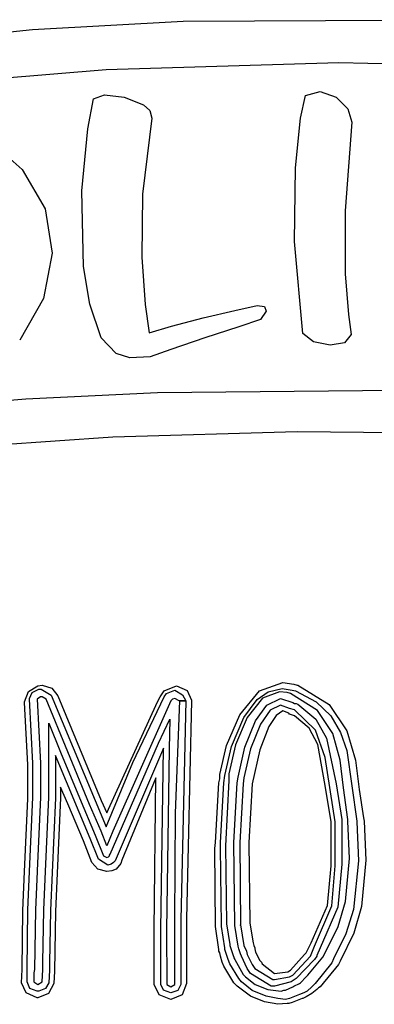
# Model space of a CAD drawing. Extents: x 48 to 160, y 6 to 137.
# Tile 12 of 14: x 92 to 104, y 104 to 137. Entities that reach past the tile are written whole.
import ezdxf

# ---------------------------------------------------------------- set-up
doc = ezdxf.new("R2010")
doc.units = 0

msp = doc.modelspace()

# ---------------------------------------------------------------- linework, layer by layer
at = {"layer": 'Layer 1'}
for p, q in [((92.125779, 136.7049), (97.253847, 136.990211)), ((97.253847, 136.990211), (106.665957, 137.036072)), ((86.815157, 136.14707), (92.125779, 136.7049)), ((102.545342, 135.562354), (94.628986, 135.325993)), ((111.477686, 135.354215), (102.545342, 135.562354)), ((94.628986, 135.325993), (87.876826, 134.772132)), ((94.205705, 134.337667), (94.572594, 134.478778)), ((94.572594, 134.478778), (95.249927, 134.394111)), ((101.233333, 133.68877), (101.402666, 134.450769)), ((101.402666, 134.450769), (101.910666, 134.59188)), ((101.910666, 134.59188), (102.446888, 134.394325)), ((94.00815, 133.321667), (94.205705, 134.337667)), ((95.249927, 134.394111), (95.899038, 134.140111)), ((95.899038, 134.140111), (96.114232, 133.946084)), ((102.446888, 134.394325), (102.841999, 133.999214)), ((96.114232, 133.946084), (96.18126, 133.688556)), ((102.841999, 133.999214), (102.98311, 133.547659)), ((96.18126, 133.688556), (95.870816, 131.092116)), ((101.064, 131.99544), (101.233333, 133.68877)), ((102.98311, 133.547659), (102.757332, 130.527879)), ((93.810595, 131.204997), (94.00815, 133.321667)), ((91.166053, 132.483158), (91.77856, 131.93856)), ((91.77856, 131.93856), (92.561726, 130.598005)), ((101.035778, 129.48366), (101.064, 131.99544)), ((93.867039, 128.636777), (93.810595, 131.204997)), ((95.870816, 131.092116), (95.842593, 128.947226)), ((92.561726, 130.598005), (92.79456, 129.08812)), ((102.757332, 130.527879), (102.757332, 128.382989)), ((101.318, 126.351), (101.035778, 129.48366)), ((92.79456, 129.08812), (92.498226, 127.542956)), ((95.842593, 128.947226), (95.955482, 127.338556)), ((94.078705, 127.349139), (93.867039, 128.636777)), ((102.757332, 128.382989), (102.870221, 127.000099)), ((92.498226, 127.542956), (91.69389, 126.12479)), ((94.459705, 126.209667), (94.078705, 127.349139)), ((95.955482, 127.338556), (96.0966, 126.379)), ((97.931039, 126.887), (99.003479, 127.141)), ((99.003479, 127.141), (99.765478, 127.310333)), ((99.765478, 127.310333), (100.01595, 127.275055)), ((100.075922, 127.112778), (99.878367, 126.830556)), ((100.01595, 127.275055), (100.075922, 127.112778)), ((96.858599, 126.604778), (97.931039, 126.887)), ((99.878367, 126.830556), (99.14459, 126.576556)), ((102.870221, 127.000099), (102.954888, 126.322766)), ((96.0966, 126.379), (96.858599, 126.604778)), ((96.0966, 126.379), (96.0966, 126.379)), ((99.14459, 126.576556), (97.98748, 126.209667)), ((94.967705, 125.673445), (94.459705, 126.209667)), ((97.98748, 126.209667), (96.83037, 125.814556)), ((101.677417, 126.068735), (101.318, 126.351)), ((101.318, 126.351), (101.318, 126.351)), ((102.249333, 125.955877), (101.677417, 126.068735)), ((102.72911, 126.040544), (102.249333, 125.955877)), ((102.954888, 126.322766), (102.72911, 126.040544)), ((96.83037, 125.814556), (96.124815, 125.560556)), ((95.440427, 125.52175), (94.967705, 125.673445)), ((96.124815, 125.560556), (95.440427, 125.52175)), ((96.3788, 124.34755), (104.760803, 124.428689)), ((87.284221, 123.730193), (91.902949, 124.130153)), ((91.902949, 124.130153), (96.3788, 124.34755)), ((94.854969, 122.822663), (89.792609, 122.480469)), ((101.120277, 123.006107), (94.854969, 122.822663)), ((108.486269, 122.935552), (101.120277, 123.006107)), ((91.993739, 114.17267), (92.314766, 114.356114)), ((92.314766, 114.356114), (92.455877, 114.384336)), ((92.455877, 114.384336), (92.787488, 114.285559)), ((96.604532, 114.186772), (97.027865, 114.356105)), ((97.027865, 114.356105), (97.387698, 114.200883)), ((99.843056, 114.194053), (100.640329, 114.469221)), ((100.640329, 114.469221), (101.007218, 114.412777)), ((101.007218, 114.412777), (101.120107, 114.384555)), ((101.120107, 114.384555), (101.148329, 114.384555)), ((101.148329, 114.384555), (102.216804, 113.721774)), ((91.863211, 113.819892), (91.993739, 114.17267)), ((92.0326, 113.933), (92.113739, 114.130555)), ((92.113739, 114.130555), (92.343044, 114.243444)), ((92.399495, 113.989112), (92.286606, 113.904445)), ((92.343044, 114.243444), (92.427711, 114.243444)), ((92.427717, 113.989112), (92.399495, 113.989112)), ((92.399495, 113.989112), (92.399495, 113.989112)), ((92.427711, 114.243444), (92.766377, 114.045889)), ((92.455939, 113.989112), (92.427717, 113.989112)), ((92.59705, 113.904445), (92.455939, 113.989112)), ((92.766377, 114.045889), (94.629047, 109.558559)), ((92.787488, 114.285559), (92.992099, 114.017447)), ((92.992099, 114.017447), (94.459649, 110.461447)), ((95.54274, 111.752835), (96.604597, 113.989449)), ((96.378754, 113.819884), (96.463421, 113.989217)), ((96.463421, 113.989217), (96.604532, 114.186772)), ((96.604597, 113.989449), (96.689263, 114.102338)), ((96.689263, 114.102338), (96.971485, 114.215227)), ((96.971485, 114.215227), (97.229011, 114.053278)), ((97.229011, 114.053278), (97.3384, 113.848)), ((97.387698, 114.200883), (97.535865, 113.876328)), ((99.172779, 113.368551), (99.843056, 114.194053)), ((99.761927, 113.894082), (100.13543, 114.16087)), ((100.527477, 114.158765), (99.945393, 113.943571)), ((100.13543, 114.16087), (100.61212, 114.271554)), ((100.781477, 114.130543), (100.527477, 114.158765)), ((100.61212, 114.271554), (100.950786, 114.21511)), ((100.894366, 114.102321), (100.781477, 114.130543)), ((101.815555, 113.524206), (100.894366, 114.102321)), ((100.950786, 114.21511), (101.063675, 114.186887)), ((101.063675, 114.186887), (101.7646, 113.81592)), ((91.863211, 113.79167), (91.863211, 113.819892)), ((91.9761, 111.675), (91.863211, 113.79167)), ((92.032611, 113.90511), (92.0326, 113.933)), ((92.1455, 111.732), (92.032611, 113.90511)), ((92.286606, 113.904445), (92.399495, 111.731335)), ((94.0646, 110.320225), (92.59705, 113.904445)), ((94.657204, 110.038114), (96.378754, 113.819884)), ((96.745711, 113.650445), (94.854821, 109.417115)), ((96.830378, 113.848), (96.745711, 113.650445)), ((96.886822, 113.904444), (96.830378, 113.848)), ((96.830378, 113.848), (96.830378, 113.848)), ((96.971489, 113.932667), (96.886822, 113.904444)), ((97.1126, 113.848), (96.971489, 113.932667)), ((96.992667, 110.02808), (97.140833, 113.84866)), ((97.338388, 113.84866), (97.1126, 113.848)), ((97.1126, 113.848), (97.1126, 113.848)), ((97.140833, 113.84866), (97.338388, 113.84866)), ((97.3384, 113.848), (97.169067, 106.39734)), ((97.3384, 113.848), (97.3384, 113.848)), ((97.3384, 113.848), (97.3384, 113.848)), ((97.5359, 113.848), (97.366567, 106.42556)), ((97.535865, 113.876328), (97.5359, 113.848)), ((99.3139, 113.283777), (99.761927, 113.894082)), ((99.945393, 113.943571), (99.426807, 113.283877)), ((99.70889, 113.171105), (100.08989, 113.700271)), ((100.08989, 113.700271), (100.555556, 113.933104)), ((100.555708, 113.706992), (100.206458, 113.530604)), ((100.555556, 113.933104), (100.978889, 113.791993)), ((100.866152, 113.594103), (100.555708, 113.706992)), ((100.978889, 113.791993), (101.035334, 113.763771)), ((101.035334, 113.763771), (101.091778, 113.763771)), ((101.091778, 113.763771), (101.148223, 113.735549)), ((101.148223, 113.735549), (101.759851, 113.228871)), ((101.7646, 113.81592), (102.263119, 113.335812)), ((102.216804, 113.721774), (102.816966, 112.828805)), ((98.721224, 112.324331), (99.172779, 113.368551)), ((100.206458, 113.530604), (99.878375, 113.057881)), ((100.410919, 113.347154), (100.160447, 112.973209)), ((100.640224, 113.509431), (100.410919, 113.347154)), ((100.837779, 113.424765), (100.640224, 113.509431)), ((100.866001, 113.396543), (100.837779, 113.424765)), ((101.035334, 113.340098), (100.866001, 113.396543)), ((101.035485, 113.537659), (100.866152, 113.594103)), ((101.527899, 112.92206), (101.035334, 113.340098)), ((101.747656, 112.851063), (101.035485, 113.537659)), ((102.337225, 112.737072), (101.815555, 113.524206)), ((102.263119, 113.335812), (102.597596, 112.775006)), ((92.681722, 110.574998), (92.6817, 113.086)), ((92.6817, 113.086), (93.076811, 112.098223)), ((96.407012, 112.408992), (96.8021, 113.228)), ((96.8021, 113.228), (96.773878, 112.212)), ((96.8021, 113.228), (96.8021, 113.228)), ((98.890567, 112.296), (99.3139, 113.283777)), ((99.426807, 113.283877), (99.031696, 112.352544)), ((99.342001, 112.267995), (99.70889, 113.171105)), ((99.878375, 113.057881), (99.539709, 112.211215)), ((100.160447, 112.973209), (99.850003, 112.182987)), ((101.759851, 113.228871), (102.125416, 112.581965)), ((101.822026, 112.366437), (101.527899, 112.92206)), ((102.076181, 111.918405), (101.747656, 112.851063)), ((102.58902, 111.828231), (102.337225, 112.737072)), ((102.597596, 112.775006), (102.806396, 112.161945)), ((102.816966, 112.828805), (103.10492, 111.824711)), ((94.770122, 108.627222), (96.407012, 112.408992)), ((98.495446, 111.336554), (98.721224, 112.324331)), ((98.664789, 111.308223), (98.890567, 112.296)), ((99.031696, 112.352544), (98.805918, 111.364767)), ((102.079554, 110.969438), (101.822026, 112.366437)), ((102.125416, 112.581965), (102.446443, 111.026219)), ((94.092808, 109.163442), (92.907478, 111.985662)), ((92.907478, 111.985662), (92.9075, 111.478)), ((93.076811, 112.098223), (93.725922, 110.546003)), ((96.576367, 112.23966), (94.967697, 108.48611)), ((96.4917, 106.059), (96.576367, 112.23966)), ((96.773878, 112.212), (96.689211, 106.05956)), ((99.116223, 111.251995), (99.342001, 112.267995)), ((99.539709, 112.211215), (99.313931, 111.223438)), ((99.850003, 112.182987), (99.596003, 111.025877)), ((102.806396, 112.161945), (103.152115, 109.755997)), ((91.976134, 110.517775), (91.9761, 111.675)), ((92.14549, 110.574997), (92.1455, 111.732)), ((92.399495, 111.731335), (92.3995, 110.575)), ((94.629047, 109.558559), (95.54274, 111.752835)), ((102.418375, 109.727659), (102.076181, 111.918405)), ((102.700586, 110.884991), (102.58902, 111.828231)), ((103.10492, 111.824711), (103.236769, 110.828555)), ((92.9075, 111.478), (92.9075, 110.546)), ((98.495446, 111.308332), (98.495446, 111.336554)), ((98.495446, 111.195443), (98.495446, 111.308332)), ((98.636567, 111.054223), (98.664789, 111.308223)), ((98.805918, 111.364767), (98.805918, 111.251878)), ((96.322344, 111.22366), (95.165234, 108.42966)), ((96.2659, 106.059), (96.322344, 111.22366)), ((98.354335, 109.022332), (98.467224, 111.054332)), ((98.467224, 111.054332), (98.495446, 111.195443)), ((98.467224, 111.054332), (98.467224, 111.054332)), ((98.523678, 109.022223), (98.636567, 111.054223)), ((98.805918, 111.138989), (98.693029, 108.909439)), ((98.805918, 111.251878), (98.805918, 111.138989)), ((98.975112, 109.02244), (99.088001, 111.05444)), ((99.088001, 111.05444), (99.116223, 111.251995)), ((99.285709, 111.025883), (99.17282, 109.022103)), ((99.313931, 111.223438), (99.285709, 111.025883)), ((99.596003, 111.025877), (99.483114, 109.022097)), ((102.277109, 109.727658), (102.079554, 110.969438)), ((102.446443, 111.026219), (102.643998, 109.812669)), ((93.330791, 110.34877), (93.076791, 110.913214)), ((93.076791, 110.913214), (93.0768, 110.546)), ((102.841697, 109.812551), (102.700586, 110.884991)), ((103.236769, 110.828555), (103.37788, 109.869)), ((91.863245, 108.034225), (91.976134, 110.517775)), ((92.032601, 108.034997), (92.14549, 110.574997)), ((92.3995, 110.575), (92.286611, 108.06322)), ((92.568833, 108.034998), (92.681722, 110.574998)), ((92.9075, 110.546), (92.794611, 108.006)), ((93.0768, 110.546), (92.963911, 107.97778)), ((93.867013, 109.07877), (93.330791, 110.34877)), ((93.725922, 110.546003), (94.262144, 109.276003)), ((94.459711, 109.417115), (94.0646, 110.320225)), ((94.459649, 110.461447), (94.657204, 110.038114)), ((96.9715, 106.398), (96.992667, 110.02808)), ((102.277109, 109.417214), (102.277109, 109.727658)), ((102.418375, 109.388993), (102.418375, 109.727659)), ((102.643998, 109.812669), (102.643998, 109.784447)), ((102.643998, 109.784447), (102.643998, 109.445781)), ((102.841697, 109.756107), (102.841697, 109.812551)), ((102.898141, 108.486107), (102.841697, 109.756107)), ((102.898, 109.756), (102.898, 109.756)), ((102.898, 109.756), (102.898, 109.756)), ((102.898, 109.756), (102.898, 109.756)), ((103.152115, 109.755997), (103.152115, 109.727775)), ((103.152115, 109.727775), (103.208559, 108.401335)), ((103.37788, 109.869), (103.406103, 109.756111)), ((103.406103, 109.756111), (103.462547, 108.429671)), ((94.262144, 109.276003), (94.544366, 108.570448)), ((94.657266, 108.909115), (94.459711, 109.417115)), ((94.854821, 109.417115), (94.657266, 108.909115)), ((102.277109, 108.768103), (102.277109, 109.417214)), ((102.418375, 108.231883), (102.418375, 109.388993)), ((102.643998, 109.445781), (102.643998, 108.824893)), ((94.149235, 108.344993), (93.867013, 109.07877)), ((94.37503, 108.457887), (94.092808, 109.163442)), ((98.326113, 108.824777), (98.354335, 109.022332)), ((98.523678, 108.85289), (98.523678, 109.022223)), ((99.003334, 106.20022), (98.975112, 109.02244)), ((99.17282, 109.022103), (99.201042, 106.199883)), ((99.483114, 109.022097), (99.511336, 106.284547)), ((94.7419, 108.599), (94.770122, 108.627222)), ((94.741922, 108.570448), (94.7419, 108.599)), ((98.354335, 106.171887), (98.326113, 108.824777)), ((98.5519, 106.2), (98.523678, 108.85289)), ((98.693029, 108.909439), (98.721251, 106.256549)), ((102.277109, 108.231881), (102.277109, 108.768103)), ((102.643998, 108.824893), (102.643998, 108.288671)), ((94.350319, 108.115688), (94.149235, 108.344993)), ((94.685474, 108.260332), (94.37503, 108.457887)), ((94.544366, 108.570448), (94.657255, 108.514004)), ((94.657255, 108.514004), (94.713699, 108.542226)), ((94.798363, 108.288555), (94.685474, 108.260332)), ((94.713699, 108.542226), (94.741922, 108.570448)), ((94.741922, 108.570448), (94.741922, 108.570448)), ((94.88303, 108.344999), (94.798363, 108.288555)), ((94.939474, 108.401443), (94.88303, 108.344999)), ((94.967697, 108.48611), (94.939474, 108.401443)), ((95.137012, 108.316771), (94.967679, 108.119216)), ((95.165234, 108.42966), (95.137012, 108.316771)), ((102.643998, 108.288671), (102.509942, 106.821113)), ((102.764085, 107.015022), (102.898141, 108.486107)), ((103.208559, 108.401335), (103.039226, 106.746808)), ((103.462547, 108.429671), (103.310853, 106.845698)), ((91.8068, 106.707785), (91.863245, 108.034225)), ((91.976156, 106.736777), (92.032601, 108.034997)), ((92.286611, 108.034998), (92.230167, 106.736778)), ((92.286611, 108.06322), (92.286611, 108.034998)), ((92.512389, 106.736778), (92.568833, 108.034998)), ((92.794611, 108.006), (92.738167, 106.70778)), ((92.963911, 107.97778), (92.907467, 106.67956)), ((94.657235, 108.034549), (94.350319, 108.115688)), ((94.826568, 108.062772), (94.657235, 108.034549)), ((94.967679, 108.119216), (94.826568, 108.062772)), ((102.150109, 106.877221), (102.277109, 108.231881)), ((102.298431, 106.873693), (102.418375, 108.231883)), ((102.517141, 106.164388), (102.764085, 107.015022)), ((91.778578, 104.704005), (91.8068, 106.707785)), ((91.947934, 104.704777), (91.976156, 106.736777)), ((92.230167, 106.736778), (92.201944, 104.704778)), ((92.484166, 104.958778), (92.512389, 106.736778)), ((92.738167, 106.70778), (92.709944, 104.92978)), ((92.907467, 106.67956), (92.879244, 104.64756)), ((101.599776, 105.607221), (102.150109, 106.877221)), ((101.71282, 105.494333), (102.298431, 106.873693)), ((102.509942, 106.821113), (101.910221, 105.438231)), ((103.039226, 106.746808), (102.779935, 105.912931)), ((103.310853, 106.845698), (103.045829, 105.941265)), ((96.971522, 104.196), (96.9715, 106.398)), ((97.169067, 106.39734), (97.169, 104.196)), ((97.366567, 106.42556), (97.3666, 104.225)), ((98.721251, 106.256549), (98.83414, 105.550994)), ((99.511336, 106.284547), (99.624225, 105.607214)), ((96.265956, 104.196), (96.2659, 106.059)), ((96.491668, 104.196), (96.4917, 106.059)), ((96.689211, 106.05956), (96.6893, 104.196)), ((98.467224, 105.381665), (98.354335, 106.171887)), ((98.55189, 106.172331), (98.5519, 106.2)), ((98.664779, 105.438554), (98.55189, 106.172331)), ((99.116223, 105.494665), (99.003334, 106.20022)), ((99.201042, 106.199883), (99.201, 106.228)), ((99.201, 106.228), (99.313889, 105.522445)), ((102.079697, 105.268777), (102.517141, 106.164388)), ((103.045829, 105.941265), (102.587659, 104.986561)), ((99.624225, 105.607214), (99.652447, 105.522548)), ((101.430443, 105.268555), (101.599776, 105.607221)), ((101.599776, 105.607221), (101.599776, 105.607221)), ((102.779935, 105.912931), (102.361893, 105.071115)), ((98.467224, 105.325221), (98.467224, 105.381665)), ((98.495446, 105.268776), (98.467224, 105.325221)), ((98.523668, 105.155887), (98.495446, 105.268776)), ((98.664779, 105.38211), (98.664779, 105.438554)), ((98.777668, 105.043444), (98.664779, 105.38211)), ((98.83414, 105.550994), (98.83414, 105.522772)), ((98.83414, 105.522772), (98.890584, 105.353439)), ((98.890584, 105.353439), (98.947029, 105.184106)), ((99.144446, 105.409999), (99.116223, 105.494665)), ((99.20089, 105.240666), (99.144446, 105.409999)), ((99.313889, 105.522445), (99.3986, 105.325)), ((99.3986, 105.325), (99.426822, 105.212111)), ((99.3986, 105.325), (99.3986, 105.325)), ((99.652447, 105.522548), (99.680669, 105.437881)), ((99.680669, 105.437881), (99.680669, 105.409659)), ((99.680669, 105.409659), (99.708892, 105.29677)), ((99.708892, 105.29677), (99.708892, 105.29677)), ((99.708892, 105.29677), (99.850003, 105.014548)), ((101.373999, 105.212111), (101.430443, 105.268555)), ((101.571709, 105.155667), (101.71282, 105.494333)), ((101.910221, 105.438231), (101.797332, 105.184231)), ((101.910221, 105.438231), (101.910221, 105.438231)), ((101.99503, 105.127666), (102.079697, 105.268777)), ((92.484166, 104.704778), (92.484166, 104.958778)), ((92.709944, 104.92978), (92.7099, 104.676)), ((98.580113, 104.958332), (98.523668, 105.155887)), ((98.636557, 104.817221), (98.580113, 104.958332)), ((98.834112, 104.902333), (98.777668, 105.043444)), ((98.947029, 105.184106), (98.975251, 105.127662)), ((98.975251, 105.127662), (98.975251, 105.09944)), ((98.975251, 105.09944), (98.975251, 105.09944)), ((98.975251, 105.09944), (99.003473, 105.042995)), ((99.003473, 105.042995), (99.2857, 104.535)), ((99.229112, 105.155999), (99.20089, 105.240666)), ((99.426667, 104.732666), (99.229112, 105.155999)), ((99.426822, 105.212111), (99.596155, 104.873445)), ((99.850003, 105.014548), (99.906447, 104.958104)), ((99.906447, 104.958104), (99.934669, 104.901659)), ((100.894222, 104.675889), (101.373999, 105.212111)), ((100.979043, 104.506556), (101.571709, 105.155667)), ((101.712333, 105.043111), (101.091445, 104.394)), ((101.48703, 104.506778), (101.99503, 105.127666)), ((101.797, 105.156), (101.712333, 105.043111)), ((102.305449, 104.930004), (101.741005, 104.224449)), ((101.797332, 105.184231), (101.797, 105.156)), ((102.361893, 105.071115), (102.305449, 104.930004)), ((102.587659, 104.986561), (102.531215, 104.873672)), ((91.750356, 104.25245), (91.778578, 104.704005)), ((91.947934, 104.62011), (91.947934, 104.704777)), ((91.947934, 104.281444), (91.947934, 104.62011)), ((92.201944, 104.704778), (92.173722, 104.591889)), ((92.173722, 104.591889), (92.173722, 104.281445)), ((92.455944, 104.281445), (92.484166, 104.704778)), ((92.7099, 104.676), (92.681678, 104.252667)), ((92.879244, 104.64756), (92.851022, 104.224227)), ((98.975223, 104.252777), (98.636557, 104.817221)), ((99.144556, 104.394333), (98.834112, 104.902333)), ((99.539556, 104.563333), (99.426667, 104.732666)), ((99.596155, 104.873445), (99.680822, 104.732334)), ((99.680822, 104.732334), (100.30171, 104.365445)), ((99.934669, 104.901659), (100.358, 104.563)), ((100.358, 104.563), (100.809555, 104.619444)), ((100.809555, 104.619444), (100.894222, 104.675889)), ((102.531215, 104.873672), (101.910327, 104.111673)), ((91.912634, 103.913783), (91.750356, 104.25245)), ((92.043184, 104.062722), (91.947934, 104.281444)), ((92.173722, 104.281445), (92.314833, 104.196778)), ((92.314833, 104.196778), (92.455944, 104.281445)), ((92.681678, 104.252667), (92.575845, 104.058639)), ((99.031668, 104.196333), (98.975223, 104.252777)), ((99.229223, 104.281444), (99.144556, 104.394333)), ((99.599639, 103.988639), (99.229223, 104.281444)), ((99.2857, 104.535), (99.342144, 104.478556)), ((99.2857, 104.535), (99.2857, 104.535)), ((99.2857, 104.535), (99.2857, 104.535)), ((99.342144, 104.478556), (99.370367, 104.450333)), ((99.370367, 104.450333), (99.698449, 104.196334)), ((100.245111, 104.14), (99.539556, 104.563333)), ((100.30171, 104.365445), (100.358154, 104.365445)), ((100.358, 104.563), (100.358, 104.563)), ((100.358, 104.563), (100.358, 104.563)), ((100.922112, 104.281111), (100.358, 104.14)), ((100.358154, 104.365445), (100.866154, 104.450112)), ((100.866154, 104.450112), (100.979043, 104.506556)), ((101.091445, 104.394), (100.922112, 104.281111)), ((101.204809, 104.224556), (101.233031, 104.252778)), ((101.233031, 104.252778), (101.430586, 104.450333)), ((101.430586, 104.450333), (101.48703, 104.506778)), ((92.286578, 103.74445), (91.912634, 103.913783)), ((92.2866, 103.971), (92.043184, 104.062722)), ((92.343012, 103.970445), (92.2866, 103.971)), ((92.575845, 104.058639), (92.343012, 103.970445)), ((92.851022, 104.224227), (92.678161, 103.889089)), ((96.431761, 103.836167), (96.265956, 104.196)), ((96.586918, 104.001972), (96.491668, 104.196)), ((96.830334, 103.913778), (96.586918, 104.001972)), ((96.6893, 104.196), (96.830411, 104.111333)), ((97.07375, 103.991389), (96.830334, 103.913778)), ((96.830411, 104.111333), (96.971522, 104.196)), ((97.169, 104.196), (97.07375, 103.991389)), ((97.3666, 104.225), (97.2149, 103.839875)), ((99.088112, 104.139889), (99.031668, 104.196333)), ((99.532612, 103.797694), (99.088112, 104.139889)), ((99.088112, 104.139889), (99.088112, 104.139889)), ((100.075889, 103.801667), (99.599639, 103.988639)), ((99.698449, 104.196334), (100.132366, 104.027)), ((100.132366, 104.027), (100.583921, 103.970556)), ((100.273333, 104.14), (100.245111, 104.14)), ((100.358, 104.14), (100.273333, 104.14)), ((100.358, 104.14), (100.358, 104.14)), ((100.583921, 103.970556), (100.668587, 103.998778)), ((100.668587, 103.998778), (100.725032, 103.998778)), ((100.725032, 103.998778), (100.979032, 104.111667)), ((100.979032, 104.111667), (101.007254, 104.139889)), ((101.007254, 104.139889), (101.204809, 104.224556)), ((101.345894, 103.914005), (101.204783, 103.85756)), ((101.458783, 103.970449), (101.345894, 103.914005)), ((101.628116, 104.11156), (101.458783, 103.970449)), ((101.797438, 104.027006), (101.628105, 103.885895)), ((101.741005, 104.224449), (101.628116, 104.11156)), ((101.853882, 104.083451), (101.797438, 104.027006)), ((101.910327, 104.111673), (101.853882, 104.083451)), ((92.3148, 103.74445), (92.286578, 103.74445)), ((92.678161, 103.889089), (92.3148, 103.74445)), ((96.8304, 103.688), (96.431761, 103.836167)), ((97.2149, 103.839875), (96.8304, 103.688)), ((96.8304, 103.688), (96.8304, 103.688)), ((100.019445, 103.603667), (99.532612, 103.797694)), ((100.471, 103.519), (100.019445, 103.603667)), ((100.471, 103.717), (100.075889, 103.801667)), ((100.725006, 103.688227), (100.471, 103.717)), ((100.471, 103.717), (100.471, 103.717)), ((100.866117, 103.716449), (100.725006, 103.688227)), ((100.950773, 103.575451), (100.837884, 103.547229)), ((101.204783, 103.85756), (100.866117, 103.716449)), ((101.289439, 103.716562), (100.950773, 103.575451)), ((101.317661, 103.716562), (101.289439, 103.716562)), ((101.43055, 103.773006), (101.317661, 103.716562)), ((101.628105, 103.885895), (101.43055, 103.773006)), ((100.781439, 103.547229), (100.471, 103.519)), ((100.471, 103.519), (100.471, 103.519)), ((100.837884, 103.547229), (100.781439, 103.547229))]:
    msp.add_line(p, q, dxfattribs=at)

doc.saveas('drawing.dxf')
